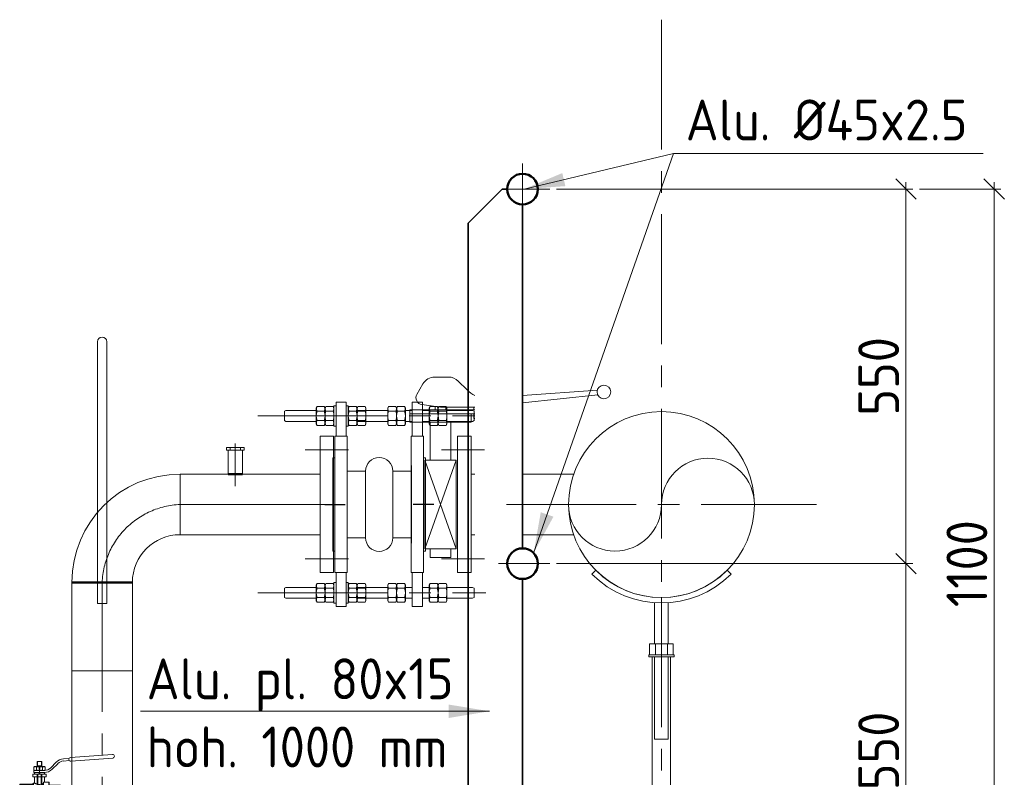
# Model space of a CAD drawing. Header units: millimetres. Extents: x 1013 to 324894, y 12445 to 193774.
# Tile 26 of 36: x 118385 to 119832, y 102447 to 103559. Entities that reach past the tile are written whole.
import ezdxf

# ---------------------------------------------------------------- set-up
doc = ezdxf.new("R2010")
doc.units = ezdxf.units.MM
doc.header["$LTSCALE"] = 10
doc.linetypes.add('CENTER2', pattern=[28.575, 19.05, -3.175, 3.175, -3.175])
doc.linetypes.add('CENTRO', pattern=[2, 1.25, -0.25, 0.25, -0.25])
for name, color, linetype, lineweight in [('13', 3, 'Continuous', 13), ('18', 1, 'Continuous', 18), ('18hartlijn', 1, 'CENTER2', 18), ('35', 2, 'Continuous', 35), ('35tekst', 2, 'Continuous', 35), ('50', 42, 'Continuous', 50), ('Bemating', 2, 'Continuous', 35), ('hartkort', 12, 'CENTER2', 5), ('HIDDEN', 7, 'Continuous', 9), ('maatvoering', 1, 'Continuous', 5), ('THICK', 7, 'Continuous', 9)]:
    doc.layers.add(name, color=color, linetype=linetype, lineweight=lineweight)
doc.layers.add('INSTALLATIE', color=6, linetype='Continuous')
doc.layers.add('TEKST', color=4, linetype='Continuous')
doc.styles.add('Bersselaar', font='isocp.shx')
doc.dimstyles.new('SCH-20$0', dxfattribs={"dimscale": 20, "dimtxt": 3, "dimasz": 1.5, "dimexe": 0.5, "dimexo": 0.5, "dimgap": 0.5, "dimtad": 1, "dimdec": 0, "dimdsep": 46, "dimtxsty": 'Bersselaar', "dimblk1": 'OBLIQUE', "dimblk2": 'OBLIQUE', "dimsah": 1, "dimcen": 3.5, "dimdle": 0.5, "dimclrd": 3, "dimclre": 3, "dimclrt": 256, "dimadec": 0, "dimazin": 0, "dimtfac": 1, "dimtdec": 0, "dimtmove": 2, "dimatfit": 3, "dimldrblk": 'OBLIQUE', "dimfxl": 1, "dimtvp": 1.4, "dimtolj": 1, "dimtzin": 0, "dimlwd": 13, "dimlwe": 13, "dimarcsym": 0})
doc.dimstyles.new('SCH-20$7', dxfattribs={"dimscale": 20, "dimtxt": 3, "dimasz": 3, "dimexe": 0.5, "dimexo": 0.5, "dimgap": 0.5, "dimtad": 1, "dimdsep": 46, "dimtxsty": 'Bersselaar', "dimcen": 3.5, "dimdle": 0.5, "dimclrd": 3, "dimclre": 1, "dimclrt": 256, "dimadec": 0, "dimazin": 0, "dimtfac": 1, "dimtmove": 2, "dimatfit": 3, "dimfxl": 1, "dimtvp": 1.4, "dimtolj": 1, "dimtzin": 0, "dimlwd": 13, "dimlwe": 13, "dimarcsym": 0})

# ---------------------------------------------------------------- blocks, each defined once
blk = doc.blocks.new('101_524_dn___12_front')
at = {"layer": 'HIDDEN'}
for p, q in [((-0.5, 39.9), (-0.4, 39.8)), ((-0.4, 34.3), (-0.5, 34.2)), ((-0.5, 31.2), (-0.4, 31.2)), ((0.4, 39.8), (-0.4, 39.8)), ((-0.4, 39.8), (-0.4, 34.3)), ((0.4, 34.3), (-0.4, 34.3)), ((0.4, 31.2), (-0.4, 31.2)), ((-0.4, 31.2), (-0.4, 28.6)), ((0, 31.2), (0, 34.2)), ((0.4, 39.8), (0.5, 39.9)), ((0.4, 34.3), (0.4, 39.8)), ((0.5, 34.2), (0.4, 34.3)), ((0.4, 31.2), (0.5, 31.2)), ((0.4, 28.6), (0.4, 31.2)), ((7.2, 31.2), (6.9, 31.2)), ((7.2, 34.2), (7.2, 34.2)), ((-3.6, 28.6), (-3.6, 10)), ((-2.4, 28.6), (-2.4, 24.8)), ((-2.4, 24.8), (-2.4, 10.4)), ((-0.4, 28.6), (-0.5, 28.6)), ((0.4, 28.6), (-0.4, 28.6)), ((0.5, 28.6), (0.4, 28.6)), ((2.4, 24.8), (2.4, 28.6)), ((2.4, 10.4), (2.4, 24.8)), ((3.6, 10), (3.6, 28.6)), ((-27.9, 9.3), (-29.1, 10.5)), ((-27.9, 0), (-27.9, 9.3)), ((-17.1, 9.3), (-27.9, 9.3)), ((-27.9, -9.3), (-27.9, 0)), ((-16.5, 10.3), (-17.1, 9.3)), ((-17.1, 9.3), (-17.1, -9.3)), ((-16.5, 0), (-16.5, 10.3)), ((-16.5, -10.3), (-16.5, 0)), ((-16.1, 10.6), (-16.1, -10.6)), ((-14.6, 10.6), (-16.1, 10.6)), ((-14.6, 10.6), (-14.6, -10.6)), ((-14.1, 10.1), (-14.1, -10.1)), ((-9.6, 6.2), (-14.1, 6.2)), ((-7.6, 7.5), (-9.6, 7.5)), ((-7.6, 0), (-7.6, 7.5)), ((-7.6, -7.5), (-7.6, 7.5)), ((7.6, 7.5), (-7.6, 7.5)), ((-7.6, -7.5), (-7.6, 0)), ((3.6, 10), (-3.6, 10)), ((2.4, 10.4), (-2.4, 10.4)), ((7.6, 7.5), (7.6, 0)), ((14.4, 7.5), (7.6, 7.5)), ((7.6, 7.5), (7.6, 0)), ((7.6, 0), (7.6, -7.5)), ((7.6, -7.5), (7.6, 0)), ((15.9, 6.2), (14.4, 6.2)), ((15.9, 10.1), (15.9, -10.1)), ((16.4, 0), (16.4, 10.6)), ((17.9, 10.6), (16.4, 10.6)), ((16.4, -10.6), (16.4, 0)), ((17.9, -10.6), (17.9, 10.6)), ((18.3, 10.3), (18.3, -10.3)), ((18.9, 9.3), (18.3, 10.3)), ((18.9, 9.3), (18.9, 0)), ((29.7, 9.3), (18.9, 9.3)), ((18.9, 0), (18.9, -9.3)), ((30.9, 10.5), (29.7, 9.3)), ((29.7, 9.3), (29.7, -9.3)), ((-29.1, -10.5), (-27.9, -9.3)), ((-27.9, -9.3), (-17.1, -9.3)), ((-17.1, -9.3), (-16.5, -10.3)), ((-16.1, -10.6), (-14.6, -10.6)), ((-14.1, -6.2), (-9.6, -6.2)), ((-9.6, -7.5), (-7.6, -7.5)), ((-7.6, -7.5), (7.6, -7.5)), ((7.6, -7.5), (14.4, -7.5)), ((14.4, -6.2), (15.9, -6.2)), ((16.4, -10.6), (17.9, -10.6)), ((18.3, -10.3), (18.9, -9.3)), ((18.9, -9.3), (29.7, -9.3)), ((29.7, -9.3), (30.9, -10.5))]:
    blk.add_line(p, q, dxfattribs=at)
for centre, radius, start, end in [((-16.1, 10.1), 0.5, 90, 150), ((-14.6, 10.1), 0.5, 0, 90), ((0, 0), 10.7, 109.7568, 135.233), ((0, 0), 10.7, 103.0236, 109.7568), ((0, 0), 10.7, 70.2432, 76.9764), ((0, 0), 10.7, 44.767, 70.2432), ((16.4, 10.1), 0.5, 90, 180), ((17.9, 10.1), 0.5, 30, 90), ((-16.1, -10.1), 0.5, 210, 270), ((-14.6, -10.1), 0.5, 270, 0), ((0, 0), 10.7, 224.767, 315.233), ((16.4, -10.1), 0.5, 180, 270), ((17.9, -10.1), 0.5, 270, 330)]:
    blk.add_arc(centre, radius, start, end, dxfattribs=at)
at = {"layer": 'THICK'}
for p, q in [((45.6, 53.2), (107.1, 57.9)), ((-3.4, 47.3), (-3.6, 45.6)), ((-3.6, 45.6), (-3.6, 39.9)), ((-3.6, 45.6), (-3, 45.6)), ((-3.4, 47.3), (-2.8, 47.3)), ((-3, 45.6), (-2.9, 46.4)), ((-3, 40.9), (-3, 45.6)), ((-2.9, 46.4), (-2.8, 47.3)), ((-2.8, 47.3), (2.8, 47.3)), ((3.4, 47.3), (2.8, 47.3)), ((2.8, 47.3), (2.9, 46.4)), ((2.9, 46.4), (3, 45.6)), ((3.6, 45.6), (3, 45.6)), ((3, 45.6), (3, 40.9)), ((3.6, 45.6), (3.4, 47.3)), ((3.6, 39.9), (3.6, 45.6)), ((16.6, 38.2), (24.7, 46.3)), ((26.8, 44.2), (18.7, 36.1)), ((35.2, 51.2), (43.4, 51.8)), ((43.6, 48.8), (35.4, 48.1)), ((107.5, 52.5), (46, 47.7)), ((-8.4, 34.2), (-8.4, 31.2)), ((0, 34.2), (-8.4, 34.2)), ((-8.4, 31.2), (0, 31.2)), ((-7.2, 39.9), (-8.3, 39.3)), ((-8.3, 39.3), (-7.8, 39.5)), ((-8.3, 39.3), (-8.3, 34.9)), ((-7.8, 34.6), (-8.3, 34.9)), ((-8.3, 34.9), (-7.2, 34.2)), ((-7.8, 39.5), (-7.3, 39.7)), ((-7.4, 34.4), (-7.8, 34.6)), ((-6.9, 34.3), (-7.4, 34.4)), ((-7.3, 39.7), (-6.8, 39.9)), ((-6.2, 39.9), (-7.2, 39.9)), ((-7.2, 31.2), (-7.2, 31.1)), ((-7.2, 31.1), (-7.2, 30.8)), ((-7.2, 30.6), (-6.3, 30.8)), ((-7.2, 30.8), (-7.2, 30.6)), ((-7.2, 30.6), (-7.2, 28.6)), ((-6.4, 34.2), (-6.9, 34.3)), ((-6.8, 39.9), (-6.2, 39.9)), ((-6.2, 34.2), (-6.4, 34.2)), ((-6.3, 30.8), (-5.4, 31)), ((0, 39.9), (-6.2, 39.9)), ((-6.2, 39.9), (-6.1, 39.9)), ((-5.7, 34.3), (-6.2, 34.2)), ((-6.1, 39.9), (-5.6, 39.8)), ((-5.2, 34.4), (-5.7, 34.3)), ((-5.6, 39.8), (-5.1, 39.7)), ((-5.4, 31), (-4.5, 31.2)), ((-4.7, 34.6), (-5.2, 34.4)), ((-5.1, 39.7), (-4.6, 39.5)), ((-4.2, 34.9), (-4.7, 34.6)), ((-4.6, 39.5), (-4.2, 39.3)), ((-4.5, 31.2), (-3.6, 31.2)), ((-4.2, 39.3), (-3.1, 39.5)), ((-4.2, 39.3), (-4.2, 34.9)), ((-3.1, 34.6), (-4.2, 34.9)), ((-3.6, 31.2), (-3.3, 31.2)), ((-3.3, 31.2), (-2.5, 31.2)), ((-3.1, 39.5), (-1.6, 39.8)), ((-1.6, 34.3), (-3.1, 34.6)), ((3, 40.9), (-3, 40.9)), ((-2.5, 31.2), (-1.7, 31)), ((-1.7, 31), (-0.8, 30.8)), ((-1.6, 39.8), (0, 39.9)), ((0, 34.2), (-1.6, 34.3)), ((-0.8, 30.8), (0, 30.6)), ((0, 39.9), (1.1, 39.8)), ((6.2, 39.9), (0, 39.9)), ((1.1, 34.3), (0, 34.2)), ((0, 34.2), (0, 31.2)), ((0, 34.2), (6.9, 34.2)), ((6.9, 31.2), (0, 31.2)), ((0, 30.6), (0.9, 30.8)), ((0, 30.6), (0, 28.6)), ((0.9, 30.8), (1.8, 31)), ((1.1, 39.8), (2.7, 39.6)), ((2.7, 34.5), (1.1, 34.3)), ((1.8, 31), (2.7, 31.2)), ((2.7, 39.6), (4.2, 39.3)), ((4.2, 34.9), (2.7, 34.5)), ((2.7, 31.2), (3.6, 31.2)), ((3.6, 31.2), (3.9, 31.2)), ((3.9, 31.2), (4.7, 31.2)), ((4.2, 39.3), (4.7, 39.5)), ((4.2, 39.3), (4.2, 34.9)), ((4.6, 34.6), (4.2, 34.9)), ((5.1, 34.4), (4.6, 34.6)), ((4.7, 39.5), (5.2, 39.7)), ((4.7, 31.2), (5.5, 31)), ((5.6, 34.3), (5.1, 34.4)), ((5.2, 39.7), (5.7, 39.9)), ((5.5, 31), (6.4, 30.8)), ((6.1, 34.2), (5.6, 34.3)), ((5.7, 39.9), (6.2, 39.9)), ((6.2, 34.2), (6.1, 34.2)), ((6.2, 39.9), (6.4, 39.9)), ((7.2, 39.9), (6.2, 39.9)), ((6.8, 34.3), (6.2, 34.2)), ((6.4, 39.9), (6.9, 39.8)), ((6.4, 30.8), (7.2, 30.6)), ((7.3, 34.4), (6.8, 34.3)), ((6.9, 39.8), (7.4, 39.7)), ((8.3, 39.3), (7.2, 39.9)), ((7.2, 34.2), (8.3, 34.9)), ((7.2, 31.1), (7.2, 31.2)), ((7.2, 30.8), (7.2, 31.1)), ((7.2, 30.6), (7.2, 30.8)), ((7.2, 30.6), (7.2, 28.6)), ((7.8, 34.6), (7.3, 34.4)), ((7.4, 39.7), (7.8, 39.5)), ((7.8, 39.5), (8.3, 39.3)), ((8.3, 34.9), (7.8, 34.6)), ((8.3, 39.3), (8.3, 34.9)), ((-9.6, 28.6), (-9.6, 24.8)), ((9.6, 28.6), (-9.6, 28.6)), ((-9.6, 24.8), (9.6, 24.8)), ((-9.6, 14.9), (-9.6, 0)), ((-9, 15.5), (-9, 0)), ((-7.2, 15.5), (-9, 15.5)), ((-7.2, 24.8), (-7.2, 15.5)), ((-7.2, 15.5), (-7.2, 15.5)), ((-7, 15.5), (-7.2, 15.5)), ((-7.2, 15.5), (-7.2, 15.5)), ((-7.2, 15.5), (-7.2, 15.5)), ((-6.8, 15.4), (-7, 15.5)), ((-6.5, 15.2), (-6.8, 15.4)), ((-6.1, 15), (-6.5, 15.2)), ((-5.4, 14.8), (-6.1, 15)), ((-4.5, 14.5), (-5.4, 14.8)), ((-3.6, 14.2), (-4.5, 14.5)), ((4.8, 14.6), (4.2, 14.4)), ((5.4, 15.7), (4.8, 14.6)), ((4.8, 14.6), (4.8, -15.5)), ((6, 16.8), (5.4, 15.7)), ((6.5, 17), (6, 16.8)), ((6, 16.8), (6, -17.2)), ((6.8, 17.1), (6.5, 17)), ((7.1, 17.2), (6.8, 17.1)), ((7.2, 17.2), (7.1, 17.2)), ((7.2, 17.2), (7.2, 24.8)), ((13.8, 17.2), (7.2, 17.2)), ((9.6, 24.8), (9.6, 28.6)), ((13.8, -17.2), (13.8, 17.2)), ((14.4, 16.6), (14.4, -16.6)), ((-28.8, 13.9), (-29.1, 12.7)), ((-29.1, 12.7), (-29.1, 11)), ((-29.1, 11), (-29, 12.4)), ((-29.1, 0), (-29.1, 11)), ((-29, 9.6), (-29.1, 11)), ((-29.1, 0), (-29, 2.7)), ((-29.1, -11), (-29.1, 0)), ((-29, -2.9), (-29.1, 0)), ((-29, 12.4), (-28.8, 13.8)), ((-28.8, 8.1), (-29, 9.6)), ((-29, 2.7), (-28.8, 5.5)), ((-28.8, 13.9), (-28.8, 13.8)), ((-9.6, 13.9), (-28.8, 13.9)), ((-28.8, 13.8), (-9.6, 13.8)), ((-28.8, 5.7), (-28.8, 8.1)), ((-9.6, 8.1), (-28.8, 8.1)), ((-28.8, 5.5), (-28.8, 5.7)), ((-28.8, 5.7), (-9.6, 5.7)), ((-9.6, -14.9), (-9.6, 0)), ((-2.6, 14), (-3.6, 14.2)), ((-1.6, 13.8), (-2.6, 14)), ((-0.5, 13.8), (-1.6, 13.8)), ((0.7, 13.8), (-0.5, 13.8)), ((1.9, 13.9), (0.7, 13.8)), ((2.7, 14), (1.9, 13.9)), ((3.4, 14.2), (2.7, 14)), ((4.2, 14.4), (3.4, 14.2)), ((30.6, 12.7), (14.4, 12.7)), ((14.4, 11.3), (30.6, 11.3)), ((30.6, 1.4), (14.4, 1.4)), ((30.6, 12.7), (30.6, 11.3)), ((30.8, 12.7), (30.6, 12.7)), ((30.6, 12.7), (30.6, 12.7)), ((30.6, 11.3), (30.8, 8.8)), ((30.8, 3.9), (30.6, 1.4)), ((30.6, 1.4), (30.6, -1.4)), ((30.9, 12.7), (30.8, 12.7)), ((30.8, 8.8), (30.9, 6.3)), ((30.9, 6.3), (30.8, 3.9)), ((30.9, 12.7), (30.9, 6.3)), ((30.9, 6.3), (30.9, -6.3)), ((-29.1, -11), (-29, -9.6)), ((-29, -12.4), (-29.1, -11)), ((-29.1, -12.7), (-29.1, -11)), ((-29.1, -12.7), (-28.8, -13.9)), ((-28.8, -5.7), (-29, -2.9)), ((-29, -9.6), (-28.8, -8.1)), ((-28.8, -13.8), (-29, -12.4)), ((-28.8, -8.1), (-28.8, -5.7)), ((-9.6, -5.7), (-28.8, -5.7)), ((-28.8, -8.1), (-9.6, -8.1)), ((-9.6, -13.8), (-28.8, -13.8)), ((-28.8, -13.9), (-28.8, -13.8)), ((-28.8, -13.9), (-9.6, -13.9)), ((-9, -15.5), (-9, 0)), ((14.4, -1.4), (30.6, -1.4)), ((30.6, -11.3), (14.4, -11.3)), ((14.4, -12.7), (30.6, -12.7)), ((30.6, -1.4), (30.8, -3.9)), ((30.8, -8.8), (30.6, -11.3)), ((30.6, -11.3), (30.6, -12.7)), ((30.6, -12.7), (30.6, -12.7)), ((30.6, -12.7), (30.8, -12.7)), ((30.8, -3.9), (30.9, -6.3)), ((30.9, -6.3), (30.8, -8.8)), ((30.8, -12.7), (30.9, -12.7)), ((30.9, -12.7), (30.9, -6.3)), ((-9, -15.5), (4.8, -15.5)), ((4.8, -15.5), (6, -17.2)), ((6, -17.2), (13.8, -17.2))]:
    blk.add_line(p, q, dxfattribs=at)
for centre, radius, start, end in [((107.3, 55.2), 2.72, 274.3796, 94.3796), ((36.4, 34.6), 16.6, 94.3796, 135), ((36.4, 34.6), 13.6, 94.3796, 135), ((45.8, 50.5), 2.72, 94.3796, 274.3796), ((6.9, 47.8), 13.6, 270, 315), ((6.9, 47.8), 16.6, 270, 315), ((-9, 14.9), 0.6, 90, 180), ((13.8, 16.6), 0.6, 0, 90), ((-9, -14.9), 0.6, 180, 270), ((13.8, -16.6), 0.6, 270, 0)]:
    blk.add_arc(centre, radius, start, end, dxfattribs=at)
blk = doc.blocks.new('LB80')
for p, q in [((0, -44.45), (0, 44.45)), ((158.95, -114.5), (70.05, -114.5))]:
    blk.add_line(p, q)
for radius in [158.95, 70.05]:
    blk.add_arc((0, -114.5), radius, 0, 90)
blk = doc.blocks.new('LF80')
for p, q in [((0, 100), (20, 100)), ((0, -100), (0, 100)), ((20, 100), (20, -100)), ((20, -44.45), (20, 44.45)), ((20, -100), (0, -100))]:
    blk.add_line(p, q)
blk = doc.blocks.new('KOMP80')
for p, q in [((0, -100), (0, 100)), ((0, 100), (18, 100)), ((18, 100), (18, -100)), ((112, 100), (130, 100)), ((112, -100), (112, 100)), ((130, 100), (130, -100)), ((18, 49), (45, 49)), ((45, 49), (45, -49)), ((85, 49), (112, 49)), ((85, 49), (85, -49)), ((18, -49), (45, -49)), ((85, -49), (112, -49)), ((18, -100), (0, -100)), ((130, -100), (112, -100))]:
    blk.add_line(p, q)
for centre, start, end in [((65, 49), 0, 180), ((65, -49), 180, 0)]:
    blk.add_arc(centre, 20, start, end)
blk = doc.blocks.new('_Oblique')
at = {"color": 0, "lineweight": -2}
blk.add_line((-0.5, -0.5), (0.5, 0.5), dxfattribs=at)
blk = doc.blocks.new('*D736')
at = {"layer": 'Bemating', "color": 3, "lineweight": 13}
for p, q in [((119687, 102770.5), (119687, 102200.5)), ((119174, 102760.5), (119697, 102760.5)), ((119644, 102210.5), (119697, 102210.5))]:
    blk.add_line(p, q, dxfattribs=at)
at = {"layer": 'Defpoints', "color": 0}
for p in [(119164, 102760.5), (119634, 102210.5), (119687, 102210.5)]:
    blk.add_point(p, dxfattribs=at)
at = {"layer": 'Bemating', "color": 3, "lineweight": 13, "xscale": 30, "yscale": 30, "zscale": 30}
for p, rotation in [((119687, 102760.5), 90), ((119687, 102210.5), 270)]:
    blk.add_blockref('_Oblique', p, dxfattribs=dict(at, rotation=rotation))
at = {"layer": 'Bemating', "insert": (119647, 102485.5), "char_height": 60, "attachment_point": 5, "rotation": 90, "style": 'Bersselaar'}
blk.add_mtext('\\A1;550', dxfattribs=at)
blk = doc.blocks.new('*D737')
at = {"layer": 'Bemating', "color": 3, "lineweight": 13}
for p, q in [((119687, 103320.5), (119687, 102750.5)), ((119174, 103310.5), (119697, 103310.5)), ((119480.5, 102760.5), (119697, 102760.5))]:
    blk.add_line(p, q, dxfattribs=at)
at = {"layer": 'Defpoints', "color": 0}
for p in [(119164, 103310.5), (119470.5, 102760.5), (119687, 102760.5)]:
    blk.add_point(p, dxfattribs=at)
at = {"layer": 'Bemating', "color": 3, "lineweight": 13, "xscale": 30, "yscale": 30, "zscale": 30}
for p, rotation in [((119687, 103310.5), 90), ((119687, 102760.5), 270)]:
    blk.add_blockref('_Oblique', p, dxfattribs=dict(at, rotation=rotation))
at = {"layer": 'Bemating', "insert": (119647, 103035.5), "char_height": 60, "attachment_point": 5, "rotation": 90, "style": 'Bersselaar'}
blk.add_mtext('\\A1;550', dxfattribs=at)
blk = doc.blocks.new('*D738')
at = {"layer": 'Bemating', "color": 3, "lineweight": 13}
for p, q in [((119816.6, 103320.5), (119816.6, 102200.5)), ((119707, 103310.5), (119826.6, 103310.5)), ((119707, 102210.5), (119826.6, 102210.5))]:
    blk.add_line(p, q, dxfattribs=at)
at = {"layer": 'Defpoints', "color": 0}
for p in [(119697, 103310.5), (119697, 102210.5), (119816.6, 102210.5)]:
    blk.add_point(p, dxfattribs=at)
at = {"layer": 'Bemating', "color": 3, "lineweight": 13, "xscale": 30, "yscale": 30, "zscale": 30}
for p, rotation in [((119816.6, 103310.5), 90), ((119816.6, 102210.5), 270)]:
    blk.add_blockref('_Oblique', p, dxfattribs=dict(at, rotation=rotation))
at = {"layer": 'Bemating', "insert": (119776.6, 102760.5), "char_height": 60, "attachment_point": 5, "rotation": 90, "style": 'Bersselaar'}
blk.add_mtext('\\A1;1100', dxfattribs=at)

msp = doc.modelspace()

# ---------------------------------------------------------------- linework, layer by layer
msp.add_line((118960.495, 102904.652), (118960.495, 102790.352))
at = {"layer": '13'}
for p, q in [((119123.995, 103348.221), (119123.995, 103272.783)), ((119163.961, 103310.502), (119101.495, 103310.502)), ((119163.961, 102760.502), (119088.523, 102760.502))]:
    msp.add_line(p, q, dxfattribs=at)
at = {"layer": '18'}
for p, q in [((118499.495, 102702.151), (118499.495, 103086.289)), ((118513.495, 102702.151), (118513.495, 103086.289)), ((119015.211, 103034.502), (118995.042, 103034.502)), ((119029.353, 103028.644), (119042.46, 103015.537)), ((118977.722, 103024.502), (118968.782, 103009.018)), ((119123.995, 103007.447), (119233.818, 103015.127)), ((118864.995, 102997.502), (118849.995, 102997.502)), ((118849.995, 102947.502), (118849.995, 102997.502)), ((118864.995, 102947.502), (118864.995, 102997.502)), ((118961.995, 102997.502), (118976.995, 102997.502)), ((118961.995, 102947.502), (118961.995, 102997.502)), ((118976.995, 102947.502), (118976.995, 102997.502)), ((119123.995, 102996.861), (119234.393, 103008.464)), ((118774.309, 102984.309), (118776.309, 102985.409)), ((118774.309, 102970.509), (118774.309, 102984.309)), ((118776.309, 102985.409), (118820.995, 102985.409)), ((118822.184, 102991.259), (118820.995, 102988.886)), ((118820.995, 102965.931), (118820.995, 102988.886)), ((118832.807, 102991.259), (118822.184, 102991.259)), ((118832.807, 102984.334), (118822.184, 102984.334)), ((118832.807, 102991.259), (118833.995, 102988.886)), ((118835.184, 102991.259), (118833.995, 102988.886)), ((118833.995, 102965.931), (118833.995, 102988.886)), ((118845.807, 102991.259), (118835.184, 102991.259)), ((118845.807, 102984.334), (118835.184, 102984.334)), ((118845.807, 102991.259), (118846.995, 102988.886)), ((118846.995, 102962.409), (118846.995, 102992.409)), ((118846.995, 102992.409), (118849.995, 102992.409)), ((118849.995, 102962.409), (118849.995, 102992.409)), ((118864.995, 102962.409), (118864.995, 102992.409)), ((118867.995, 102992.409), (118864.995, 102992.409)), ((118867.995, 102962.409), (118867.995, 102992.409)), ((118869.184, 102991.259), (118867.995, 102988.886)), ((118869.184, 102991.259), (118879.807, 102991.259)), ((118869.184, 102984.334), (118879.807, 102984.334)), ((118879.807, 102991.259), (118880.995, 102988.886)), ((118879.995, 102985.409), (118925.995, 102985.409)), ((118882.184, 102991.259), (118880.995, 102988.886)), ((118880.995, 102965.931), (118880.995, 102988.886)), ((118882.184, 102991.259), (118892.807, 102991.259)), ((118882.184, 102984.334), (118892.807, 102984.334)), ((118892.807, 102991.259), (118893.995, 102988.886)), ((118893.995, 102965.931), (118893.995, 102988.886)), ((118927.184, 102991.259), (118925.995, 102988.886)), ((118925.995, 102965.931), (118925.995, 102988.886)), ((118937.807, 102991.259), (118927.184, 102991.259)), ((118937.807, 102984.334), (118927.184, 102984.334)), ((118937.807, 102991.259), (118938.995, 102988.886)), ((118940.184, 102991.259), (118938.995, 102988.886)), ((118938.995, 102965.931), (118938.995, 102988.886)), ((118938.995, 102965.931), (118938.995, 102988.886)), ((118950.807, 102991.259), (118940.184, 102991.259)), ((118950.807, 102984.334), (118940.184, 102984.334)), ((118950.807, 102991.259), (118951.995, 102988.886)), ((118951.995, 102965.931), (118951.995, 102988.886)), ((118951.995, 102985.409), (118961.995, 102985.409)), ((119053.995, 102986.502), (118958.495, 102986.502)), ((118958.495, 102968.502), (118958.495, 102986.502)), ((119003.495, 102990.502), (118976.137, 102994.104)), ((118986.995, 102985.409), (118976.995, 102985.409)), ((118988.184, 102991.259), (118986.995, 102988.886)), ((118986.995, 102965.931), (118986.995, 102988.886)), ((118988.184, 102991.259), (118998.807, 102991.259)), ((118988.184, 102984.334), (118998.807, 102984.334)), ((118995.495, 102991.555), (118995.495, 102986.502)), ((118998.807, 102991.259), (118999.995, 102988.886)), ((119001.184, 102991.259), (118999.995, 102988.886)), ((118999.995, 102965.931), (118999.995, 102988.886)), ((118999.995, 102965.931), (118999.995, 102988.886)), ((119001.184, 102991.259), (119011.807, 102991.259)), ((119001.184, 102984.334), (119011.807, 102984.334)), ((119053.995, 102990.502), (119003.495, 102990.502)), ((119011.495, 102986.502), (119011.495, 102990.502)), ((119011.807, 102991.259), (119012.995, 102988.886)), ((119012.995, 102965.931), (119012.995, 102988.886)), ((119050.682, 102985.409), (119012.995, 102985.409)), ((119052.682, 102984.309), (119050.682, 102985.409)), ((119052.495, 102986.502), (119052.495, 102990.502)), ((119052.682, 102970.509), (119052.682, 102984.309)), ((118776.309, 102969.409), (118774.309, 102970.509)), ((118776.309, 102969.409), (118820.995, 102969.409)), ((118832.807, 102970.484), (118822.184, 102970.484)), ((118845.807, 102970.484), (118835.184, 102970.484)), ((118869.184, 102970.484), (118879.807, 102970.484)), ((118879.995, 102969.409), (118925.995, 102969.409)), ((118882.184, 102970.484), (118892.807, 102970.484)), ((118937.807, 102970.484), (118927.184, 102970.484)), ((118950.807, 102970.484), (118940.184, 102970.484)), ((118951.995, 102969.409), (118961.995, 102969.409)), ((119053.995, 102980.502), (118958.495, 102980.502)), ((119048.495, 102968.502), (118958.495, 102968.502)), ((118986.995, 102969.409), (118976.995, 102969.409)), ((118988.184, 102970.484), (118998.807, 102970.484)), ((118988.495, 102968.502), (118988.495, 102912.502)), ((119001.184, 102970.484), (119011.807, 102970.484)), ((119050.682, 102969.409), (119012.995, 102969.409)), ((119018.495, 102912.502), (119018.495, 102968.502)), ((119048.495, 102980.502), (119048.495, 102968.502)), ((119050.682, 102969.409), (119052.682, 102970.509)), ((119052.495, 102973.502), (119052.495, 102980.502)), ((119052.495, 102973.502), (119053.995, 102973.502)), ((118822.184, 102963.559), (118820.995, 102965.931)), ((118832.807, 102963.559), (118822.184, 102963.559)), ((118832.807, 102963.559), (118833.995, 102965.931)), ((118835.184, 102963.559), (118833.995, 102965.931)), ((118845.807, 102963.559), (118835.184, 102963.559)), ((118845.807, 102963.559), (118846.995, 102965.931)), ((118846.995, 102962.409), (118849.995, 102962.409)), ((118867.995, 102962.409), (118864.995, 102962.409)), ((118869.184, 102963.559), (118867.995, 102965.931)), ((118869.184, 102963.559), (118879.807, 102963.559)), ((118879.807, 102963.559), (118880.995, 102965.931)), ((118882.184, 102963.559), (118880.995, 102965.931)), ((118882.184, 102963.559), (118892.807, 102963.559)), ((118892.807, 102963.559), (118893.995, 102965.931)), ((118927.184, 102963.559), (118925.995, 102965.931)), ((118937.807, 102963.559), (118927.184, 102963.559)), ((118937.807, 102963.559), (118938.995, 102965.931)), ((118940.184, 102963.559), (118938.995, 102965.931)), ((118950.807, 102963.559), (118940.184, 102963.559)), ((118950.807, 102963.559), (118951.995, 102965.931)), ((118988.184, 102963.559), (118986.995, 102965.931)), ((118988.184, 102963.559), (118998.807, 102963.559)), ((118998.807, 102963.559), (118999.995, 102965.931)), ((119001.184, 102963.559), (118999.995, 102965.931)), ((119001.184, 102963.559), (119011.807, 102963.559)), ((119011.807, 102963.559), (119012.995, 102965.931)), ((118688.959, 102926.952), (118688.959, 102931.269)), ((118715.219, 102931.269), (118688.959, 102931.269)), ((118693.189, 102926.952), (118688.959, 102926.952)), ((118712.589, 102926.952), (118691.589, 102926.952)), ((118691.589, 102926.952), (118691.589, 102891.952)), ((118694.466, 102926.952), (118694.466, 102931.269)), ((118709.712, 102926.952), (118709.712, 102931.269)), ((118712.589, 102891.952), (118712.589, 102926.952)), ((118712.589, 102926.952), (118715.219, 102926.952)), ((118715.219, 102926.952), (118715.219, 102931.269)), ((118845.495, 102779.002), (118845.495, 102916.002)), ((118845.495, 102916.002), (118848.495, 102916.002)), ((118981.495, 102916.002), (118978.495, 102916.002)), ((118980.495, 102782.502), (118980.495, 102912.502)), ((118980.495, 102912.502), (119026.495, 102912.502)), ((118980.495, 102782.502), (119026.495, 102912.502)), ((118980.495, 102912.502), (119026.495, 102782.502)), ((118981.495, 102779.002), (118981.495, 102916.002)), ((119026.495, 102912.502), (119026.495, 102782.502)), ((118826.495, 102891.952), (118620.995, 102891.952)), ((119048.495, 102891.952), (119053.995, 102891.952)), ((119123.995, 102891.952), (119199.005, 102891.952)), ((118826.495, 102803.052), (118620.995, 102803.052)), ((119048.495, 102803.052), (119053.995, 102803.052)), ((119123.995, 102803.052), (119198.867, 102803.052)), ((118845.495, 102779.002), (118848.495, 102779.002)), ((118981.495, 102779.002), (118978.495, 102779.002)), ((119026.495, 102782.502), (118980.495, 102782.502)), ((118988.495, 102769.502), (118988.495, 102782.502)), ((119018.495, 102782.502), (119018.495, 102769.502)), ((118988.495, 102769.502), (119018.495, 102769.502)), ((119231.475, 102750.732), (119225.818, 102745.075)), ((119424.515, 102750.732), (119430.172, 102745.075)), ((118849.995, 102747.502), (118849.995, 102697.502)), ((118864.995, 102747.502), (118864.995, 102697.502)), ((118961.995, 102747.502), (118961.995, 102697.502)), ((118976.995, 102747.502), (118976.995, 102697.502)), ((118462.045, 101399.931), (118462.045, 102733.002)), ((118550.945, 102733.002), (118550.945, 101399.931)), ((118776.309, 102725.595), (118774.309, 102724.495)), ((118774.309, 102724.495), (118774.309, 102710.695)), ((118776.309, 102725.595), (118820.995, 102725.595)), ((118822.184, 102731.445), (118820.995, 102729.072)), ((118820.995, 102729.072), (118820.995, 102706.117)), ((118832.807, 102731.445), (118822.184, 102731.445)), ((118832.807, 102724.52), (118822.184, 102724.52)), ((118832.807, 102731.445), (118833.995, 102729.072)), ((118835.184, 102731.445), (118833.995, 102729.072)), ((118833.995, 102729.072), (118833.995, 102706.117)), ((118845.807, 102731.445), (118835.184, 102731.445)), ((118845.807, 102724.52), (118835.184, 102724.52)), ((118845.807, 102731.445), (118846.995, 102729.072)), ((118846.995, 102732.595), (118846.995, 102702.595)), ((118846.995, 102732.595), (118849.995, 102732.595)), ((118849.995, 102732.595), (118849.995, 102702.595)), ((118864.995, 102732.595), (118864.995, 102702.595)), ((118867.995, 102732.595), (118864.995, 102732.595)), ((118867.995, 102732.595), (118867.995, 102702.595)), ((118869.184, 102731.445), (118867.995, 102729.072)), ((118869.184, 102731.445), (118879.807, 102731.445)), ((118869.184, 102724.52), (118879.807, 102724.52)), ((118879.807, 102731.445), (118880.995, 102729.072)), ((118879.995, 102725.595), (118925.995, 102725.595)), ((118882.184, 102731.445), (118880.995, 102729.072)), ((118880.995, 102729.072), (118880.995, 102706.117)), ((118882.184, 102731.445), (118892.807, 102731.445)), ((118882.184, 102724.52), (118892.807, 102724.52)), ((118892.807, 102731.445), (118893.995, 102729.072)), ((118893.995, 102729.072), (118893.995, 102706.117)), ((118927.184, 102731.445), (118925.995, 102729.072)), ((118925.995, 102729.072), (118925.995, 102706.117)), ((118937.807, 102731.445), (118927.184, 102731.445)), ((118937.807, 102724.52), (118927.184, 102724.52)), ((118937.807, 102731.445), (118938.995, 102729.072)), ((118940.184, 102731.445), (118938.995, 102729.072)), ((118938.995, 102729.072), (118938.995, 102706.117)), ((118938.995, 102729.072), (118938.995, 102706.117)), ((118950.807, 102731.445), (118940.184, 102731.445)), ((118950.807, 102724.52), (118940.184, 102724.52)), ((118950.807, 102731.445), (118951.995, 102729.072)), ((118951.995, 102729.072), (118951.995, 102706.117)), ((118951.995, 102725.595), (118961.995, 102725.595)), ((118986.995, 102725.595), (118976.995, 102725.595)), ((118988.184, 102731.445), (118986.995, 102729.072)), ((118986.995, 102729.072), (118986.995, 102706.117)), ((118988.184, 102731.445), (118998.807, 102731.445)), ((118988.184, 102724.52), (118998.807, 102724.52)), ((118998.807, 102731.445), (118999.995, 102729.072)), ((119001.184, 102731.445), (118999.995, 102729.072)), ((118999.995, 102729.072), (118999.995, 102706.117)), ((118999.995, 102729.072), (118999.995, 102706.117)), ((119001.184, 102731.445), (119011.807, 102731.445)), ((119001.184, 102724.52), (119011.807, 102724.52)), ((119011.807, 102731.445), (119012.995, 102729.072)), ((119012.995, 102729.072), (119012.995, 102706.117)), ((119050.682, 102725.595), (119012.995, 102725.595)), ((119050.682, 102725.595), (119052.682, 102724.495)), ((119052.682, 102724.495), (119052.682, 102710.695)), ((118774.309, 102710.695), (118776.309, 102709.595)), ((118776.309, 102709.595), (118820.995, 102709.595)), ((118832.807, 102710.67), (118822.184, 102710.67)), ((118845.807, 102710.67), (118835.184, 102710.67)), ((118869.184, 102710.67), (118879.807, 102710.67)), ((118879.995, 102709.595), (118925.995, 102709.595)), ((118882.184, 102710.67), (118892.807, 102710.67)), ((118937.807, 102710.67), (118927.184, 102710.67)), ((118950.807, 102710.67), (118940.184, 102710.67)), ((118951.995, 102709.595), (118961.995, 102709.595)), ((118986.995, 102709.595), (118976.995, 102709.595)), ((118988.184, 102710.67), (118998.807, 102710.67)), ((119001.184, 102710.67), (119011.807, 102710.67)), ((119050.682, 102709.595), (119012.995, 102709.595)), ((119052.682, 102710.695), (119050.682, 102709.595)), ((118513.495, 102702.151), (118499.495, 102702.151)), ((118822.184, 102703.745), (118820.995, 102706.117)), ((118832.807, 102703.745), (118822.184, 102703.745)), ((118832.807, 102703.745), (118833.995, 102706.117)), ((118835.184, 102703.745), (118833.995, 102706.117)), ((118845.807, 102703.745), (118835.184, 102703.745)), ((118845.807, 102703.745), (118846.995, 102706.117)), ((118846.995, 102702.595), (118849.995, 102702.595)), ((118864.995, 102697.502), (118849.995, 102697.502)), ((118867.995, 102702.595), (118864.995, 102702.595)), ((118869.184, 102703.745), (118867.995, 102706.117)), ((118869.184, 102703.745), (118879.807, 102703.745)), ((118879.807, 102703.745), (118880.995, 102706.117)), ((118882.184, 102703.745), (118880.995, 102706.117)), ((118882.184, 102703.745), (118892.807, 102703.745)), ((118892.807, 102703.745), (118893.995, 102706.117)), ((118927.184, 102703.745), (118925.995, 102706.117)), ((118937.807, 102703.745), (118927.184, 102703.745)), ((118937.807, 102703.745), (118938.995, 102706.117)), ((118940.184, 102703.745), (118938.995, 102706.117)), ((118950.807, 102703.745), (118940.184, 102703.745)), ((118950.807, 102703.745), (118951.995, 102706.117)), ((118961.995, 102697.502), (118976.995, 102697.502)), ((118988.184, 102703.745), (118986.995, 102706.117)), ((118988.184, 102703.745), (118998.807, 102703.745)), ((118998.807, 102703.745), (118999.995, 102706.117)), ((119001.184, 102703.745), (118999.995, 102706.117)), ((119001.184, 102703.745), (119011.807, 102703.745)), ((119011.807, 102703.745), (119012.995, 102706.117)), ((119317.995, 102703.098), (119317.995, 102642.752)), ((119337.995, 102642.752), (119337.995, 102703.098)), ((119345.316, 102642.752), (119310.675, 102642.752)), ((119310.675, 102642.752), (119310.675, 102626.752)), ((119319.335, 102642.752), (119319.335, 102626.752)), ((119336.656, 102642.752), (119336.656, 102626.752)), ((119345.316, 102642.752), (119345.316, 102626.752)), ((119346.495, 102626.752), (119309.495, 102626.752)), ((119309.495, 102626.752), (119309.495, 102623.752)), ((119309.495, 102623.752), (119346.495, 102623.752)), ((119314.545, 102623.752), (119314.545, 102218.502)), ((119317.995, 102623.752), (119317.995, 102502.752)), ((119337.995, 102623.752), (119337.995, 102502.752)), ((119341.445, 102218.502), (119341.445, 102623.752)), ((119346.495, 102623.752), (119346.495, 102626.752)), ((118462.045, 102603.039), (118550.945, 102603.039)), ((119317.995, 102502.752), (119337.995, 102502.752))]:
    msp.add_line(p, q, dxfattribs=at)
for centre, radius in [((119243.495, 103012.605), 10), ((119327.995, 102847.252), 136.5)]:
    msp.add_circle(centre, radius, dxfattribs=at)
for centre, radius, start, end in [((118506.495, 103086.289), 7, 0, 180), ((118995.042, 103014.502), 20, 90, 150), ((119015.211, 103014.502), 20, 45, 90), ((119070.745, 103043.821), 40, 225, 245.245645), ((118977.443, 103004.018), 10, 150, 262.5), ((118841.77, 102977.409), 20.775, 160.528779, 199.471221), ((118828.125, 102987.796), 6.877, 149.767896, 210.232104), ((118826.866, 102987.796), 6.877, 329.767896, 30.232104), ((118813.22, 102977.409), 20.775, 340.528779, 19.471221), ((118854.77, 102977.409), 20.775, 160.528779, 199.471221), ((118841.125, 102987.796), 6.877, 149.767896, 210.232104), ((118839.866, 102987.796), 6.877, 329.767896, 30.232104), ((118826.22, 102977.409), 20.775, 340.528779, 19.471221), ((118888.77, 102977.409), 20.775, 160.528779, 199.471221), ((118875.125, 102987.796), 6.877, 149.767896, 210.232104), ((118873.866, 102987.796), 6.877, 329.767896, 30.232104), ((118860.22, 102977.409), 20.775, 340.528779, 19.471221), ((118901.77, 102977.409), 20.775, 160.528779, 199.471221), ((118888.125, 102987.796), 6.877, 149.767896, 210.232104), ((118886.866, 102987.796), 6.877, 329.767896, 30.232104), ((118873.22, 102977.409), 20.775, 340.528779, 19.471221), ((118946.77, 102977.409), 20.775, 160.528779, 199.471221), ((118933.125, 102987.796), 6.877, 149.767896, 210.232104), ((118931.866, 102987.796), 6.877, 329.767896, 30.232104), ((118918.22, 102977.409), 20.775, 340.528779, 19.471221), ((118959.77, 102977.409), 20.775, 160.528779, 199.471221), ((118946.125, 102987.796), 6.877, 149.767896, 210.232104), ((118944.866, 102987.796), 6.877, 329.767896, 30.232104), ((118931.22, 102977.409), 20.775, 340.528779, 19.471221), ((119007.77, 102977.409), 20.775, 160.528779, 199.471221), ((118994.125, 102987.796), 6.877, 149.767896, 210.232104), ((118992.866, 102987.796), 6.877, 329.767896, 30.232104), ((118979.22, 102977.409), 20.775, 340.528779, 19.471221), ((119020.77, 102977.409), 20.775, 160.528779, 199.471221), ((119007.125, 102987.796), 6.877, 149.767896, 210.232104), ((119005.866, 102987.796), 6.877, 329.767896, 30.232104), ((118992.22, 102977.409), 20.775, 340.528779, 19.471221), ((118828.125, 102967.021), 6.877, 149.767896, 210.232104), ((118826.866, 102967.021), 6.877, 329.767896, 30.232104), ((118841.125, 102967.021), 6.877, 149.767896, 210.232104), ((118839.866, 102967.021), 6.877, 329.767896, 30.232104), ((118875.125, 102967.021), 6.877, 149.767896, 210.232104), ((118873.866, 102967.021), 6.877, 329.767896, 30.232104), ((118888.125, 102967.021), 6.877, 149.767896, 210.232104), ((118886.866, 102967.021), 6.877, 329.767896, 30.232104), ((118933.125, 102967.021), 6.877, 149.767896, 210.232104), ((118931.866, 102967.021), 6.877, 329.767896, 30.232104), ((118946.125, 102967.021), 6.877, 149.767896, 210.232104), ((118944.866, 102967.021), 6.877, 329.767896, 30.232104), ((118994.125, 102967.021), 6.877, 149.767896, 210.232104), ((118992.866, 102967.021), 6.877, 329.767896, 30.232104), ((119007.125, 102967.021), 6.877, 149.767896, 210.232104), ((119005.866, 102967.021), 6.877, 329.767896, 30.232104), ((119396.245, 102847.252), 68.25, 0, 180), ((119259.745, 102847.252), 68.25, 180, 0), ((119327.995, 102847.252), 136.5, 225, 315), ((119327.995, 102847.252), 144.5, 225, 315), ((118841.77, 102717.595), 20.775, 160.528779, 199.471221), ((118828.125, 102727.982), 6.877, 149.767896, 210.232104), ((118826.866, 102727.982), 6.877, 329.767896, 30.232104), ((118813.22, 102717.595), 20.775, 340.528779, 19.471221), ((118854.77, 102717.595), 20.775, 160.528779, 199.471221), ((118841.125, 102727.982), 6.877, 149.767896, 210.232104), ((118839.866, 102727.982), 6.877, 329.767896, 30.232104), ((118826.22, 102717.595), 20.775, 340.528779, 19.471221), ((118888.77, 102717.595), 20.775, 160.528779, 199.471221), ((118875.125, 102727.982), 6.877, 149.767896, 210.232104), ((118873.866, 102727.982), 6.877, 329.767896, 30.232104), ((118860.22, 102717.595), 20.775, 340.528779, 19.471221), ((118901.77, 102717.595), 20.775, 160.528779, 199.471221), ((118888.125, 102727.982), 6.877, 149.767896, 210.232104), ((118886.866, 102727.982), 6.877, 329.767896, 30.232104), ((118873.22, 102717.595), 20.775, 340.528779, 19.471221), ((118946.77, 102717.595), 20.775, 160.528779, 199.471221), ((118933.125, 102727.982), 6.877, 149.767896, 210.232104), ((118931.866, 102727.982), 6.877, 329.767896, 30.232104), ((118918.22, 102717.595), 20.775, 340.528779, 19.471221), ((118959.77, 102717.595), 20.775, 160.528779, 199.471221), ((118946.125, 102727.982), 6.877, 149.767896, 210.232104), ((118944.866, 102727.982), 6.877, 329.767896, 30.232104), ((118931.22, 102717.595), 20.775, 340.528779, 19.471221), ((119007.77, 102717.595), 20.775, 160.528779, 199.471221), ((118994.125, 102727.982), 6.877, 149.767896, 210.232104), ((118992.866, 102727.982), 6.877, 329.767896, 30.232104), ((118979.22, 102717.595), 20.775, 340.528779, 19.471221), ((119020.77, 102717.595), 20.775, 160.528779, 199.471221), ((119007.125, 102727.982), 6.877, 149.767896, 210.232104), ((119005.866, 102727.982), 6.877, 329.767896, 30.232104), ((118992.22, 102717.595), 20.775, 340.528779, 19.471221), ((118828.125, 102707.207), 6.877, 149.767896, 210.232104), ((118826.866, 102707.207), 6.877, 329.767896, 30.232104), ((118841.125, 102707.207), 6.877, 149.767896, 210.232104), ((118839.866, 102707.207), 6.877, 329.767896, 30.232104), ((118875.125, 102707.207), 6.877, 149.767896, 210.232104), ((118873.866, 102707.207), 6.877, 329.767896, 30.232104), ((118888.125, 102707.207), 6.877, 149.767896, 210.232104), ((118886.866, 102707.207), 6.877, 329.767896, 30.232104), ((118933.125, 102707.207), 6.877, 149.767896, 210.232104), ((118931.866, 102707.207), 6.877, 329.767896, 30.232104), ((118946.125, 102707.207), 6.877, 149.767896, 210.232104), ((118944.866, 102707.207), 6.877, 329.767896, 30.232104), ((118994.125, 102707.207), 6.877, 149.767896, 210.232104), ((118992.866, 102707.207), 6.877, 329.767896, 30.232104), ((119007.125, 102707.207), 6.877, 149.767896, 210.232104), ((119005.866, 102707.207), 6.877, 329.767896, 30.232104)]:
    msp.add_arc(centre, radius, start, end, dxfattribs=at)
at = {"layer": '18hartlijn'}
for p, q in [((119327.995, 103559.252), (119327.995, 102619.752)), ((118735.309, 102977.409), (119053.995, 102977.409)), ((118846.495, 102847.502), (118620.995, 102847.502)), ((118853.495, 102847.502), (118620.995, 102847.502)), ((119100.495, 102847.252), (119555.495, 102847.252)), ((118506.495, 101399.931), (118506.495, 102733.002)), ((118735.309, 102717.595), (119069.85, 102717.595)), ((119327.995, 102710.752), (119327.995, 102194.765))]:
    msp.add_line(p, q, dxfattribs=at)
msp.add_arc((118626.286, 102727.711), 119.907, 92.528753, 177.471247, dxfattribs=at)
at = {"layer": '35'}
msp.add_line((119093.995, 103310.502), (119101.495, 103310.502), dxfattribs=at)
at = {"layer": '50', "ltscale": 20}
for p, q in [((118691.589, 102891.952), (118712.589, 102891.952)), ((118462.045, 102733.002), (118550.945, 102733.002))]:
    msp.add_line(p, q, dxfattribs=at)
at = {"layer": '50'}
for centre in [(119123.995, 103310.502), (119123.995, 102760.502)]:
    msp.add_circle(centre, 22.5, dxfattribs=at)
at = {"layer": 'Bemating'}
for p, q in [((119093.995, 103310.502), (119043.995, 103260.502)), ((119123.995, 102783.002), (119123.995, 103288.002)), ((119043.995, 102190.502), (119043.995, 103260.502)), ((119123.995, 102190.502), (119123.995, 102738.002))]:
    msp.add_line(p, q, dxfattribs=at)
at = {"layer": 'hartkort', "ltscale": 25}
msp.add_line((118702.089, 102874.169), (118702.089, 102936.956), dxfattribs=at)
at = {"layer": 'hartkort', "ltscale": 20}
msp.add_line((118846.495, 102847.502), (118620.995, 102847.502), dxfattribs=at)
at = {"layer": 'INSTALLATIE', "color": 1, "linetype": 'CENTRO', "lineweight": 5, "ltscale": 25}
for p, q in [((118868.266, 102927.502), (118804.725, 102927.502)), ((119004.725, 102927.502), (119068.266, 102927.502)), ((118868.266, 102767.502), (118804.725, 102767.502)), ((119004.725, 102767.502), (119068.266, 102767.502))]:
    msp.add_line(p, q, dxfattribs=at)
at = {"layer": 'TEKST'}
for p, q in [((118833.495, 102847.502), (118863.495, 102847.502)), ((118993.495, 102847.502), (118963.495, 102847.502))]:
    msp.add_line(p, q, dxfattribs=at)

# ---------------------------------------------------------------- block references
at = {"layer": '18', "extrusion": (0, 0, -1), "xscale": -1, "zscale": -1}
for name, p, rotation in [('LF80', (-118846.495, 102847.502), 180), ('KOMP80', (-118978.495, 102847.502), 180), ('LB80', (-118506.495, 102733.002), 270)]:
    msp.add_blockref(name, p, dxfattribs=dict(at, rotation=rotation))
at = {"layer": '18', "xscale": -1, "rotation": 180}
msp.add_blockref('LF80', (119028.495, 102847.502), dxfattribs=at)
at = {"layer": 'maatvoering', "ltscale": 25, "extrusion": (0, 0, -1), "xscale": -1, "zscale": -1}
msp.add_blockref('101_524_dn___12_front', (-118414.495, 102422.602), dxfattribs=at)

# ---------------------------------------------------------------- texts
at = {"layer": '35tekst', "char_height": 60, "width": 972.38764, "attachment_point": 1, "style": 'Bersselaar'}
for s, insert in [('Alu. %%C45x2.5', (119363.61, 103441.999)), ('Alu. pl. 80x15\\Phoh. 1000 mm', (118571.838, 102621.379))]:
    msp.add_mtext(s, dxfattribs=dict(at, insert=insert))

# ---------------------------------------------------------------- dimensions: what is measured, and where the dimension line sits
at = {"layer": 'Bemating'}
for base, p1, p2, picture, middle in [((119686.993, 102760.502), (119163.961, 103310.502), (119470.493, 102760.502), '*D737', (119646.993, 103035.502)), ((119816.559, 102210.502), (119696.993, 103310.502), (119696.993, 102210.502), '*D738', (119776.559, 102760.502)), ((119686.993, 102210.502), (119163.961, 102760.502), (119633.995, 102210.502), '*D736', (119646.993, 102485.502))]:
    dim = msp.add_linear_dim(base=base, p1=p1, p2=p2, angle=90, dimstyle='SCH-20$0', dxfattribs=at)
    dim.commit()
    dim.dimension.update_dxf_attribs({"geometry": picture, "text_midpoint": middle})

# ---------------------------------------------------------------- leaders
for points in [[(119126.242, 103310.502), (119345.871, 103362.995), (119800.744, 103362.995)], [(119140.193, 102776.119), (119345.871, 103362.995)], [(119075.463, 102543.769), (118562.925, 102543.769)]]:
    msp.add_leader(points, dimstyle='SCH-20$7', override={"dimgap": 0.5, "dimtad": 1}, dxfattribs=at)

doc.saveas('drawing.dxf')
